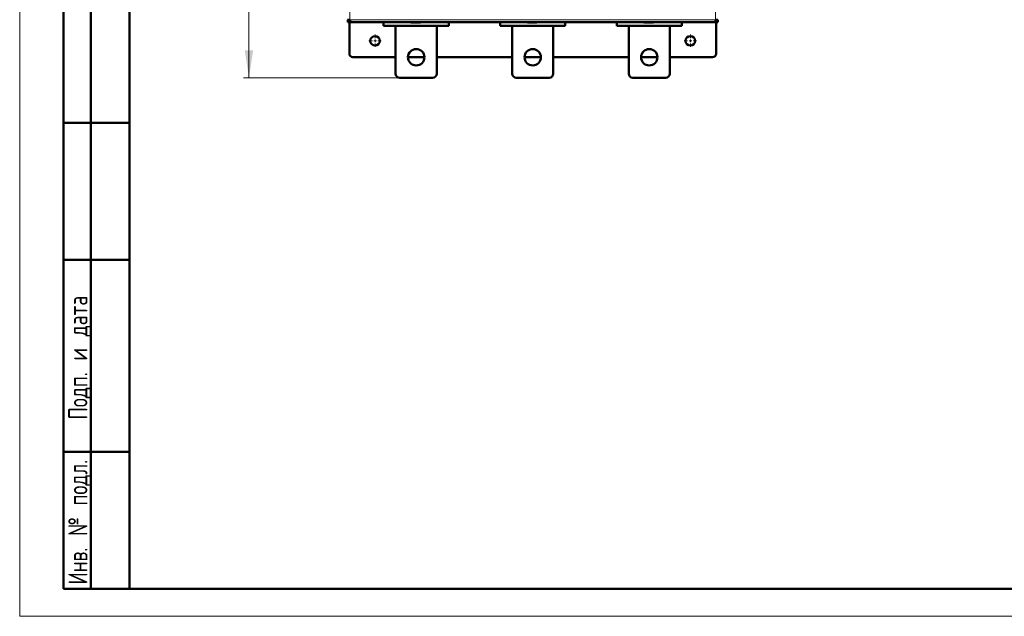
# Model space of a CAD drawing. Header units: millimetres. Extents: x 0 to 420, y 0 to 297.
# Tile 1 of 12: x 0 to 180, y 0 to 109. Entities that reach past the tile are written whole.
import ezdxf

# ---------------------------------------------------------------- set-up
doc = ezdxf.new("R2010")
doc.units = ezdxf.units.MM
doc.styles.add('SLDTEXTSTYLE0', font='TXT', dxfattribs={"width": 0.7, "bigfont": 'bigfont'})
doc.styles.add('SLDTEXTSTYLE1', font='TXT', dxfattribs={"width": 0.7})
doc.dimstyles.new('SLDDIMSTYLE0', dxfattribs={"dimtxt": 5, "dimasz": 5, "dimexe": 0, "dimexo": 0.0625, "dimgap": 1.25, "dimtad": 2, "dimdec": 1, "dimlfac": 4, "dimrnd": 1e-09, "dimzin": 12, "dimdsep": 46, "dimtxsty": 'SLDTEXTSTYLE1', "dimsah": 1, "dimcen": 0.09, "dimadec": 0, "dimazin": 3, "dimtfac": 1, "dimtdec": 3, "dimtofl": 0, "dimtmove": 0, "dimatfit": 3, "dimfxl": 1, "dimfrac": 2, "dimtolj": 1, "dimtzin": 12, "dimarcsym": 0})

# ---------------------------------------------------------------- blocks, each defined once
blk = doc.blocks.new('_D')
at = {"color": 7, "linetype": 'Continuous', "lineweight": 0}
for p, q in [((69.3, 220.73), (40.81, 220.73)), ((41.81, 220.73), (41.81, 98.23)), ((69.3, 98.23), (40.81, 98.23))]:
    blk.add_line(p, q, dxfattribs=at)
at = {"color": 7, "linetype": 'Continuous', "lineweight": 18}
for points in [[(41.81, 220.73), (41.04, 215.73), (42.58, 215.73)], [(41.81, 98.23), (42.58, 103.23), (41.04, 103.23)]]:
    blk.add_solid(points, dxfattribs=at)
at = {"color": 7, "linetype": 'Continuous', "lineweight": 18, "insert": (35.37, 157.88), "char_height": 5, "attachment_point": 1, "rotation": 90, "style": 'SLDTEXTSTYLE0'}
blk.add_mtext('В', dxfattribs=at)
blk = doc.blocks.new('SW_CENTERMARKSYMBOL_4')
at = {"color": 0, "linetype": 'Continuous', "lineweight": 18}
for p, q in [((-0.5, 0), (-1.125, 0)), ((0, 0), (-0.25, 0)), ((0, 0.5), (0, 1.125)), ((0, 0), (0, 0.25)), ((0, 0), (0, -0.25)), ((0, 0), (0.25, 0)), ((0.5, 0), (1.125, 0)), ((0, -0.5), (0, -1.125))]:
    blk.add_line(p, q, dxfattribs=at)
blk = doc.blocks.new('SW_CENTERMARKSYMBOL_5')
at = {"color": 0, "linetype": 'Continuous', "lineweight": 18}
for p, q in [((-0.5, 0), (-1.125, 0)), ((0, 0), (-0.25, 0)), ((0, 0.5), (0, 1.125)), ((0, 0), (0, 0.25)), ((0, 0), (0, -0.25)), ((0, 0), (0.25, 0)), ((0.5, 0), (1.125, 0)), ((0, -0.5), (0, -1.125))]:
    blk.add_line(p, q, dxfattribs=at)

msp = doc.modelspace()

# ---------------------------------------------------------------- linework, layer by layer
at = {"color": 7, "linetype": 'Continuous', "lineweight": 18}
for p, q in [((0, 297), (0, 0)), ((0, 0), (420, 0))]:
    msp.add_line(p, q, dxfattribs=at)
at = {"color": 7, "linetype": 'Continuous', "lineweight": 50}
for p, q in [((20, 292), (20, 5)), ((20, 292), (20, 5)), ((8, 5), (8, 150)), ((13, 5), (13, 150)), ((59.825, 108.823), (59.825, 108.351)), ((59.825, 108.351), (60.125, 108.351)), ((60.125, 108.351), (60.125, 108.785)), ((60.125, 108.726), (60.187, 108.726)), ((60.125, 108.351), (60.125, 102.601)), ((60.187, 108.701), (60.187, 108.78)), ((60.187, 108.351), (60.187, 108.651)), ((60.191, 108.651), (60.187, 108.651)), ((60.187, 108.351), (60.289, 108.351)), ((60.289, 108.351), (126.835, 108.351)), ((66.375, 107.726), (66.375, 108.351)), ((71.332, 108.351), (71.332, 108.326)), ((71.332, 108.326), (71.991, 108.326)), ((71.991, 108.351), (71.991, 108.326)), ((72.233, 108.351), (72.233, 108.326)), ((72.547, 108.351), (72.547, 108.326)), ((72.547, 108.326), (73.068, 108.326)), ((73.068, 108.351), (73.068, 108.326)), ((78.25, 107.726), (78.25, 108.351)), ((87.625, 107.726), (87.625, 108.351)), ((92.582, 108.351), (92.582, 108.326)), ((92.582, 108.326), (93.179, 108.326)), ((93.179, 108.351), (93.179, 108.326)), ((93.179, 108.326), (93.436, 108.326)), ((93.436, 108.351), (93.436, 108.326)), ((93.436, 108.326), (93.466, 108.326)), ((93.466, 108.351), (93.466, 108.326)), ((93.466, 108.326), (93.766, 108.326)), ((93.766, 108.351), (93.766, 108.326)), ((93.766, 108.326), (94.283, 108.326)), ((94.283, 108.351), (94.283, 108.326)), ((99.5, 107.726), (99.5, 108.351)), ((108.875, 107.726), (108.875, 108.351)), ((113.797, 108.351), (113.797, 108.326)), ((113.797, 108.326), (114.347, 108.326)), ((114.347, 108.351), (114.347, 108.326)), ((114.347, 108.326), (114.358, 108.326)), ((114.358, 108.351), (114.358, 108.326)), ((114.358, 108.326), (114.394, 108.326)), ((114.394, 108.351), (114.394, 108.326)), ((114.394, 108.326), (114.457, 108.326)), ((114.457, 108.351), (114.457, 108.326)), ((114.457, 108.326), (114.996, 108.326)), ((114.996, 108.351), (114.996, 108.326)), ((114.996, 108.326), (115.05, 108.326)), ((115.05, 108.351), (115.05, 108.326)), ((115.05, 108.326), (115.085, 108.326)), ((115.085, 108.351), (115.085, 108.326)), ((115.085, 108.326), (115.157, 108.326)), ((115.157, 108.326), (115.157, 108.351)), ((115.157, 108.326), (115.602, 108.326)), ((115.602, 108.351), (115.602, 108.326)), ((120.75, 107.726), (120.75, 108.351)), ((126.835, 108.351), (126.937, 108.351)), ((126.937, 108.651), (126.934, 108.651)), ((126.937, 108.78), (126.937, 108.701)), ((126.937, 108.726), (127, 108.726)), ((126.937, 108.351), (126.937, 108.651)), ((127, 108.785), (127, 108.351)), ((127.3, 108.351), (127, 108.351)), ((127, 102.601), (127, 108.351)), ((127.3, 108.351), (127.3, 108.823)), ((66.375, 107.726), (78.25, 107.726)), ((68.562, 98.976), (68.562, 107.726)), ((76.062, 107.726), (76.062, 98.976)), ((87.625, 107.726), (99.5, 107.726)), ((89.812, 98.976), (89.812, 107.726)), ((97.312, 107.726), (97.312, 98.976)), ((108.875, 107.726), (120.75, 107.726)), ((111.062, 98.976), (111.062, 107.726)), ((118.562, 107.726), (118.562, 98.976)), ((60.75, 101.976), (68.562, 101.976)), ((70.812, 101.976), (73.812, 101.976)), ((76.062, 101.976), (89.812, 101.976)), ((92.062, 101.976), (95.062, 101.976)), ((97.312, 101.976), (111.062, 101.976)), ((113.312, 101.976), (116.312, 101.976)), ((118.562, 101.976), (126.375, 101.976)), ((75.312, 98.226), (69.312, 98.226)), ((96.562, 98.226), (90.562, 98.226)), ((117.812, 98.226), (111.812, 98.226)), ((20, 90), (8, 90)), ((20, 65), (8, 65)), ((8, 30), (20, 30)), ((8, 5), (20, 5)), ((20, 5), (415, 5))]:
    msp.add_line(p, q, dxfattribs=at)
at = {"color": 9, "linetype": 'Continuous', "lineweight": 18}
for p, q in [((60.237, 205.426), (60.237, 108.776)), ((126.887, 108.776), (126.887, 205.426)), ((60.188, 108.676), (60.125, 108.676)), ((60.237, 108.776), (126.887, 108.776)), ((127, 108.676), (126.936, 108.676))]:
    msp.add_line(p, q, dxfattribs=at)
at = {"color": 7, "linetype": 'Continuous', "lineweight": 50}
for centre, radius in [((64.812, 104.976), 0.875), ((122.312, 104.976), 0.875), ((72.312, 101.976), 1.5), ((93.562, 101.976), 1.5), ((114.812, 101.976), 1.5)]:
    msp.add_circle(centre, radius, dxfattribs=at)
for centre, radius, start, end in [((60.537, 108.701), 0.35, 180, 216.55217), ((126.587, 108.701), 0.35, 323.59948, 0), ((60.75, 102.601), 0.625, 180, 270), ((126.375, 102.601), 0.625, 270, 0), ((69.312, 98.976), 0.75, 180, 270), ((75.312, 98.976), 0.75, 270, 0), ((90.562, 98.976), 0.75, 180, 270), ((96.562, 98.976), 0.75, 270, 0), ((111.812, 98.976), 0.75, 180, 270), ((117.812, 98.976), 0.75, 270, 0)]:
    msp.add_arc(centre, radius, start, end, dxfattribs=at)
for points in [[(59.812, 108.828), (59.819, 108.824), (59.831, 108.815), (59.93, 108.802), (60.07, 108.789), (60.182, 108.78), (60.237, 108.776)], [(60.237, 108.776), (60.242, 108.72), (60.25, 108.609), (60.263, 108.469), (60.276, 108.37), (60.285, 108.358), (60.289, 108.351)], [(126.835, 108.351), (126.84, 108.358), (126.848, 108.37), (126.861, 108.469), (126.874, 108.609), (126.883, 108.72), (126.887, 108.776)], [(126.887, 108.776), (126.943, 108.78), (127.054, 108.789), (127.195, 108.802), (127.293, 108.815), (127.306, 108.824), (127.312, 108.828)]]:
    msp.add_open_spline(points, degree=3, dxfattribs=at)
for points, knots in [([(72.023, 108.326), (72.04, 108.326), (72.105, 108.326), (72.179, 108.326), (72.233, 108.326)], [0, 0, 0, 0, 0.26304075, 1, 1, 1, 1]), ([(72.233, 108.326), (72.249, 108.326), (72.326, 108.326), (72.429, 108.326), (72.496, 108.326), (72.514, 108.326)], [0, 0, 0, 0, 0.1672913, 0.771737, 1, 1, 1, 1])]:
    msp.add_open_spline(points, degree=3, knots=knots, dxfattribs=at)

# ---------------------------------------------------------------- block references
at = {"color": 7, "linetype": 'Continuous', "lineweight": 0}
for name, p in [('SW_CENTERMARKSYMBOL_4', (64.812, 104.976)), ('SW_CENTERMARKSYMBOL_5', (122.312, 104.976))]:
    msp.add_blockref(name, p, dxfattribs=at)

# ---------------------------------------------------------------- texts
at = {"color": 7, "linetype": 'Continuous', "lineweight": 0, "char_height": 3.5, "attachment_point": 2, "rotation": 90, "style": 'SLDTEXTSTYLE0'}
for s, insert in [('Подп. и дата', (8.861, 47.176)), ('Инв. № подл.', (8.861, 17.178))]:
    msp.add_mtext(s, dxfattribs=dict(at, insert=insert))

# ---------------------------------------------------------------- dimensions: what is measured, and where the dimension line sits
at = {"color": 7, "linetype": 'Continuous', "lineweight": 18}
dim = msp.add_linear_dim(base=(41.812, 98.226), p1=(69.312, 220.726), p2=(69.312, 98.226), angle=90, text='В', dimstyle='SLDDIMSTYLE0', dxfattribs=at)
dim.commit()
dim.dimension.update_dxf_attribs({"geometry": '_D', "text_midpoint": (41.812, 159.476), "dimtype": 160})

doc.saveas('drawing.dxf')
